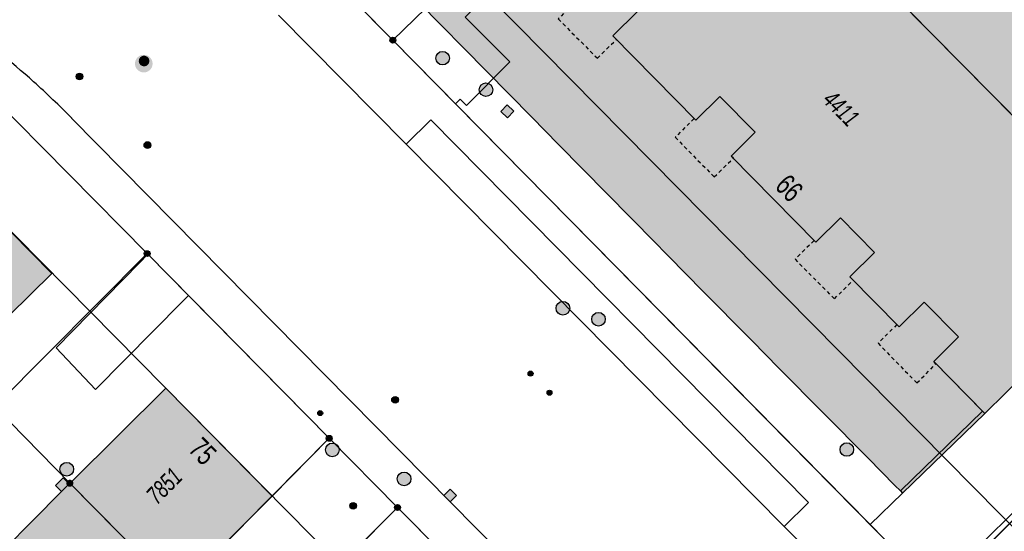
# Model space of a CAD drawing. Header units: metres. Extents: x 2695751 to 2696029, y 1260877 to 1261206.
# Tile 56 of 69: x 2695860 to 2695915, y 1261090 to 1261119. Entities that reach past the tile are written whole.
import ezdxf

# ---------------------------------------------------------------- set-up
doc = ezdxf.new("R2010")
doc.units = ezdxf.units.M
doc.linetypes.add('AUSGEZOGEN', pattern=[0])
doc.linetypes.add('VERDECKT2_S2', pattern=[0.36, 0.2, -0.16])
for name, color, linetype in [('AV_Flächen (EO)', 7, 'AUSGEZOGEN'), ('AV_Gebäudeflächen (BB)', 7, 'AUSGEZOGEN'), ('AV_Gebäudeflächen (EO)', 7, 'AUSGEZOGEN'), ('AV_Gebäudeflächen ut.', 7, 'AUSGEZOGEN'), ('AV_Haus-Nr.', 7, 'AUSGEZOGEN'), ('AV_Linien (BB)', 7, 'AUSGEZOGEN'), ('AV_Linien (EO)', 7, 'AUSGEZOGEN'), ('AV_Versicherung-Nr.', 7, 'AUSGEZOGEN'), ('Liegenschaftsgrenzen', 7, 'AUSGEZOGEN'), ('PFAV', 255, 'AUSGEZOGEN'), ('PFAW', 255, 'AUSGEZOGEN'), ('PFEW', 255, 'AUSGEZOGEN'), ('PFGA', 255, 'AUSGEZOGEN'), ('PFWA', 255, 'AUSGEZOGEN'), ('RAEW', 8, 'AUSGEZOGEN'), ('RP_Abstandslinie', 7, 'AUSGEZOGEN')]:
    doc.layers.add(name, color=color, linetype=linetype)
doc.styles.add('ARIAL', font='arial.ttf')

msp = doc.modelspace()

# ---------------------------------------------------------------- hatches: boundary and pattern name
at = {"layer": 'AV_Gebäudeflächen (BB)', "true_color": 0xd2d2d2, "transparency": 33554687}
for points in [[(2695913.563, 1261096.968), (2695920.674, 1261104.012), (2695922.576, 1261105.896), (2695900.923, 1261127.81), (2695895.994, 1261132.798), (2695886.981, 1261123.902), (2695888.374, 1261122.492), (2695891.061, 1261119.783), (2695892.427, 1261121.132), (2695894.3, 1261119.235), (2695892.934, 1261117.886), (2695897.531, 1261113.21), (2695898.854, 1261114.522), (2695900.822, 1261112.538), (2695899.499, 1261111.226), (2695904.181, 1261106.454), (2695905.562, 1261107.808), (2695907.444, 1261105.891), (2695906.07, 1261104.543), (2695908.815, 1261101.757), (2695910.196, 1261103.128), (2695912.103, 1261101.208), (2695910.722, 1261099.837)], [(2695847.738, 1261105.059), (2695849.515, 1261106.769), (2695850.98, 1261106.696), (2695855.118, 1261102.484), (2695852.522, 1261099.922), (2695854.703, 1261097.741), (2695861.818, 1261104.711), (2695852.711, 1261113.939), (2695848.314, 1261118.394), (2695843.551, 1261113.826), (2695843.45, 1261113.931), (2695841.236, 1261111.804)], [(2695862.815, 1261093.1), (2695868.765, 1261087.09), (2695874.031, 1261092.395), (2695868.143, 1261098.365), (2695862.907, 1261093.181)], [(2695847.25, 1261085.85), (2695852.519, 1261080.544), (2695856.626, 1261084.679), (2695858.416, 1261082.902), (2695860.444, 1261084.944), (2695863.516, 1261081.836), (2695868.765, 1261087.09), (2695862.815, 1261093.1), (2695862.781, 1261093.065), (2695862.438, 1261093.401), (2695862.018, 1261092.973), (2695862.36, 1261092.636), (2695857.582, 1261087.838), (2695855.742, 1261085.89), (2695851.505, 1261090.093)]]:
    msp.add_hatch(color=254, dxfattribs=at).paths.add_polyline_path(points)
at = {"layer": 'AV_Gebäudeflächen (EO)', "true_color": 0xebebeb, "transparency": 33554687}
for points in [[(2695890.968, 1261119.877), (2695889.901, 1261118.818), (2695892.069, 1261116.641), (2695893.131, 1261117.685), (2695892.934, 1261117.886), (2695894.3, 1261119.235), (2695892.427, 1261121.132), (2695891.061, 1261119.783)], [(2695897.441, 1261113.302), (2695896.384, 1261112.263), (2695898.555, 1261110.068), (2695899.615, 1261111.108), (2695899.499, 1261111.226), (2695900.822, 1261112.538), (2695898.854, 1261114.522), (2695897.531, 1261113.21)], [(2695904.091, 1261106.545), (2695903.032, 1261105.506), (2695905.215, 1261103.318), (2695906.261, 1261104.349), (2695906.07, 1261104.543), (2695907.444, 1261105.891), (2695905.562, 1261107.808), (2695904.181, 1261106.454)], [(2695908.683, 1261101.891), (2695907.635, 1261100.858), (2695909.788, 1261098.66), (2695910.85, 1261099.708), (2695910.722, 1261099.837), (2695912.103, 1261101.208), (2695910.196, 1261103.128), (2695908.815, 1261101.757)]]:
    msp.add_hatch(color=7, dxfattribs=at).paths.add_polyline_path(points)
at = {"layer": 'AV_Gebäudeflächen ut.', "true_color": 0xf5f5f5, "transparency": 33554687}
msp.add_hatch(color=7, dxfattribs=at).paths.add_polyline_path([(2695920.674, 1261104.012), (2695921.253, 1261103.412), (2695923.977, 1261100.589), (2695924.363, 1261100.189), (2695928.364, 1261104.157), (2695928.401, 1261110.115), (2695910.863, 1261127.899), (2695906.013, 1261132.83), (2695902.491, 1261136.388), (2695901.163, 1261137.738), (2695900.023, 1261138.852), (2695896.884, 1261135.658), (2695890.427, 1261129.48), (2695884.785, 1261124.026), (2695882.281, 1261126.648), (2695878.715, 1261123.242), (2695879.128, 1261122.823), (2695879.651, 1261122.293), (2695888.429, 1261113.373), (2695889.912, 1261111.872), (2695895.271, 1261106.429), (2695895.888, 1261105.802), (2695897.102, 1261104.565), (2695897.815, 1261103.843), (2695900.651, 1261100.989), (2695902.133, 1261099.484), (2695907.093, 1261094.494), (2695908.572, 1261092.969), (2695908.875, 1261092.681), (2695909, 1261092.552), (2695913.563, 1261096.968), (2695913.438, 1261097.097), (2695910.722, 1261099.837), (2695912.103, 1261101.208), (2695910.196, 1261103.128), (2695908.815, 1261101.757), (2695906.07, 1261104.543), (2695907.444, 1261105.891), (2695905.562, 1261107.808), (2695904.181, 1261106.454), (2695899.499, 1261111.226), (2695900.822, 1261112.538), (2695898.854, 1261114.522), (2695897.531, 1261113.21), (2695892.934, 1261117.886), (2695894.3, 1261119.235), (2695892.427, 1261121.132), (2695891.061, 1261119.783), (2695886.981, 1261123.902), (2695895.994, 1261132.798), (2695922.576, 1261105.896)])
at = {"layer": 'PFAV', "transparency": 33554687}
for points in [[(2695880.892, 1261117.64), (2695880.889, 1261117.673), (2695880.879, 1261117.704), (2695880.863, 1261117.733), (2695880.842, 1261117.758), (2695880.816, 1261117.778), (2695880.786, 1261117.792), (2695880.755, 1261117.801), (2695880.722, 1261117.802), (2695880.689, 1261117.797), (2695880.658, 1261117.786), (2695880.631, 1261117.769), (2695880.607, 1261117.746), (2695880.588, 1261117.719), (2695880.575, 1261117.689), (2695880.568, 1261117.656), (2695880.568, 1261117.624), (2695880.575, 1261117.591), (2695880.588, 1261117.561), (2695880.607, 1261117.534), (2695880.631, 1261117.511), (2695880.658, 1261117.494), (2695880.689, 1261117.483), (2695880.722, 1261117.478), (2695880.755, 1261117.479), (2695880.786, 1261117.488), (2695880.816, 1261117.502), (2695880.842, 1261117.522), (2695880.863, 1261117.547), (2695880.879, 1261117.576), (2695880.889, 1261117.607)], [(2695867.262, 1261105.82), (2695867.259, 1261105.853), (2695867.249, 1261105.884), (2695867.233, 1261105.913), (2695867.212, 1261105.938), (2695867.186, 1261105.958), (2695867.156, 1261105.972), (2695867.125, 1261105.981), (2695867.092, 1261105.982), (2695867.059, 1261105.977), (2695867.028, 1261105.966), (2695867.001, 1261105.949), (2695866.977, 1261105.926), (2695866.958, 1261105.899), (2695866.945, 1261105.869), (2695866.938, 1261105.836), (2695866.938, 1261105.804), (2695866.945, 1261105.771), (2695866.958, 1261105.741), (2695866.977, 1261105.714), (2695867.001, 1261105.691), (2695867.028, 1261105.674), (2695867.059, 1261105.663), (2695867.092, 1261105.658), (2695867.125, 1261105.659), (2695867.156, 1261105.668), (2695867.186, 1261105.682), (2695867.212, 1261105.702), (2695867.233, 1261105.727), (2695867.249, 1261105.756), (2695867.259, 1261105.787)], [(2695877.362, 1261095.59), (2695877.359, 1261095.623), (2695877.349, 1261095.654), (2695877.333, 1261095.683), (2695877.312, 1261095.708), (2695877.286, 1261095.728), (2695877.256, 1261095.742), (2695877.225, 1261095.751), (2695877.192, 1261095.752), (2695877.159, 1261095.747), (2695877.128, 1261095.736), (2695877.101, 1261095.719), (2695877.077, 1261095.696), (2695877.058, 1261095.669), (2695877.045, 1261095.639), (2695877.038, 1261095.606), (2695877.038, 1261095.574), (2695877.045, 1261095.541), (2695877.058, 1261095.511), (2695877.077, 1261095.484), (2695877.101, 1261095.461), (2695877.128, 1261095.444), (2695877.159, 1261095.433), (2695877.192, 1261095.428), (2695877.225, 1261095.429), (2695877.256, 1261095.438), (2695877.286, 1261095.452), (2695877.312, 1261095.472), (2695877.333, 1261095.497), (2695877.349, 1261095.526), (2695877.359, 1261095.557)], [(2695863.01, 1261093.1), (2695863.006, 1261093.139), (2695862.994, 1261093.177), (2695862.975, 1261093.211), (2695862.949, 1261093.241), (2695862.918, 1261093.265), (2695862.883, 1261093.283), (2695862.845, 1261093.293), (2695862.805, 1261093.295), (2695862.766, 1261093.289), (2695862.729, 1261093.275), (2695862.696, 1261093.254), (2695862.667, 1261093.227), (2695862.645, 1261093.195), (2695862.629, 1261093.158), (2695862.621, 1261093.12), (2695862.621, 1261093.08), (2695862.629, 1261093.042), (2695862.645, 1261093.005), (2695862.667, 1261092.973), (2695862.696, 1261092.946), (2695862.729, 1261092.925), (2695862.766, 1261092.911), (2695862.805, 1261092.905), (2695862.845, 1261092.907), (2695862.883, 1261092.917), (2695862.918, 1261092.935), (2695862.949, 1261092.959), (2695862.975, 1261092.989), (2695862.994, 1261093.023), (2695863.006, 1261093.061)], [(2695881.152, 1261091.76), (2695881.149, 1261091.793), (2695881.139, 1261091.824), (2695881.123, 1261091.853), (2695881.102, 1261091.878), (2695881.076, 1261091.898), (2695881.046, 1261091.912), (2695881.015, 1261091.921), (2695880.982, 1261091.922), (2695880.949, 1261091.917), (2695880.918, 1261091.906), (2695880.891, 1261091.889), (2695880.867, 1261091.866), (2695880.848, 1261091.839), (2695880.835, 1261091.809), (2695880.828, 1261091.776), (2695880.828, 1261091.744), (2695880.835, 1261091.711), (2695880.848, 1261091.681), (2695880.867, 1261091.654), (2695880.891, 1261091.631), (2695880.918, 1261091.614), (2695880.949, 1261091.603), (2695880.982, 1261091.598), (2695881.015, 1261091.599), (2695881.046, 1261091.608), (2695881.076, 1261091.622), (2695881.102, 1261091.642), (2695881.123, 1261091.667), (2695881.139, 1261091.696), (2695881.149, 1261091.727)]]:
    msp.add_hatch(color=7, dxfattribs=at).paths.add_polyline_path(points)
at = {"layer": 'PFAW', "transparency": 33554687}
h = msp.add_hatch(color=7, dxfattribs=at)
h.paths.add_polyline_path([(2695867.399, 1261116.283), (2695867.402, 1261116.333), (2695867.401, 1261116.382), (2695867.394, 1261116.431), (2695867.383, 1261116.479), (2695867.367, 1261116.526), (2695867.346, 1261116.57), (2695867.321, 1261116.613), (2695867.291, 1261116.652), (2695867.258, 1261116.689), (2695867.221, 1261116.722), (2695867.181, 1261116.751), (2695867.139, 1261116.776), (2695867.094, 1261116.796), (2695867.047, 1261116.812), (2695866.999, 1261116.823), (2695866.95, 1261116.829), (2695866.9, 1261116.83), (2695866.851, 1261116.826), (2695866.803, 1261116.817), (2695866.755, 1261116.803), (2695866.709, 1261116.785), (2695866.666, 1261116.762), (2695866.625, 1261116.734), (2695866.586, 1261116.703), (2695866.552, 1261116.668), (2695866.521, 1261116.629), (2695866.494, 1261116.588), (2695866.471, 1261116.544), (2695866.453, 1261116.498), (2695866.44, 1261116.451), (2695866.431, 1261116.402), (2695866.428, 1261116.353), (2695866.429, 1261116.303), (2695866.435, 1261116.255), (2695866.447, 1261116.206), (2695866.463, 1261116.16), (2695866.484, 1261116.115), (2695866.509, 1261116.073), (2695866.539, 1261116.033), (2695866.572, 1261115.996), (2695866.609, 1261115.964), (2695866.649, 1261115.934), (2695866.691, 1261115.91), (2695866.736, 1261115.889), (2695866.783, 1261115.873), (2695866.831, 1261115.863), (2695866.88, 1261115.856), (2695866.929, 1261115.855), (2695866.979, 1261115.859), (2695867.027, 1261115.868), (2695867.075, 1261115.882), (2695867.12, 1261115.901), (2695867.164, 1261115.924), (2695867.205, 1261115.951), (2695867.243, 1261115.982), (2695867.278, 1261116.018), (2695867.309, 1261116.056), (2695867.336, 1261116.097), (2695867.359, 1261116.141), (2695867.377, 1261116.187), (2695867.39, 1261116.235)])
h.paths.add_polyline_path([(2695866.64, 1261116.494), (2695866.642, 1261116.524), (2695866.647, 1261116.553), (2695866.655, 1261116.581), (2695866.666, 1261116.609), (2695866.679, 1261116.635), (2695866.695, 1261116.66), (2695866.714, 1261116.683), (2695866.735, 1261116.704), (2695866.758, 1261116.723), (2695866.782, 1261116.739), (2695866.809, 1261116.753), (2695866.836, 1261116.764), (2695866.865, 1261116.773), (2695866.894, 1261116.778), (2695866.923, 1261116.78), (2695866.953, 1261116.78), (2695866.982, 1261116.776), (2695867.011, 1261116.77), (2695867.039, 1261116.76), (2695867.066, 1261116.748), (2695867.092, 1261116.733), (2695867.116, 1261116.716), (2695867.138, 1261116.696), (2695867.158, 1261116.674), (2695867.175, 1261116.65), (2695867.191, 1261116.625), (2695867.203, 1261116.598), (2695867.213, 1261116.57), (2695867.22, 1261116.541), (2695867.224, 1261116.512), (2695867.224, 1261116.482), (2695867.222, 1261116.452), (2695867.217, 1261116.423), (2695867.209, 1261116.395), (2695867.198, 1261116.367), (2695867.185, 1261116.341), (2695867.169, 1261116.316), (2695867.15, 1261116.293), (2695867.129, 1261116.272), (2695867.106, 1261116.253), (2695867.082, 1261116.237), (2695867.055, 1261116.223), (2695867.028, 1261116.212), (2695866.999, 1261116.203), (2695866.97, 1261116.198), (2695866.941, 1261116.196), (2695866.911, 1261116.196), (2695866.882, 1261116.2), (2695866.853, 1261116.206), (2695866.825, 1261116.216), (2695866.798, 1261116.228), (2695866.772, 1261116.243), (2695866.748, 1261116.26), (2695866.726, 1261116.28), (2695866.706, 1261116.302), (2695866.689, 1261116.326), (2695866.673, 1261116.351), (2695866.661, 1261116.378), (2695866.651, 1261116.406), (2695866.644, 1261116.435), (2695866.64, 1261116.464)], flags=16)
for color, points in [(7, [(2695867.222, 1261116.452), (2695867.224, 1261116.482), (2695867.224, 1261116.512), (2695867.22, 1261116.541), (2695867.213, 1261116.57), (2695867.203, 1261116.598), (2695867.191, 1261116.625), (2695867.175, 1261116.65), (2695867.158, 1261116.674), (2695867.138, 1261116.696), (2695867.116, 1261116.716), (2695867.092, 1261116.733), (2695867.066, 1261116.748), (2695867.039, 1261116.76), (2695867.011, 1261116.77), (2695866.982, 1261116.776), (2695866.953, 1261116.78), (2695866.923, 1261116.78), (2695866.894, 1261116.778), (2695866.865, 1261116.773), (2695866.836, 1261116.764), (2695866.809, 1261116.753), (2695866.782, 1261116.739), (2695866.758, 1261116.723), (2695866.735, 1261116.704), (2695866.714, 1261116.683), (2695866.695, 1261116.66), (2695866.679, 1261116.635), (2695866.666, 1261116.609), (2695866.655, 1261116.581), (2695866.647, 1261116.553), (2695866.642, 1261116.524), (2695866.64, 1261116.494), (2695866.64, 1261116.464), (2695866.644, 1261116.435), (2695866.651, 1261116.406), (2695866.661, 1261116.378), (2695866.673, 1261116.351), (2695866.689, 1261116.326), (2695866.706, 1261116.302), (2695866.726, 1261116.28), (2695866.748, 1261116.26), (2695866.772, 1261116.243), (2695866.798, 1261116.228), (2695866.825, 1261116.216), (2695866.853, 1261116.206), (2695866.882, 1261116.2), (2695866.911, 1261116.196), (2695866.941, 1261116.196), (2695866.97, 1261116.198), (2695866.999, 1261116.203), (2695867.028, 1261116.212), (2695867.055, 1261116.223), (2695867.082, 1261116.237), (2695867.106, 1261116.253), (2695867.129, 1261116.272), (2695867.15, 1261116.293), (2695867.169, 1261116.316), (2695867.185, 1261116.341), (2695867.198, 1261116.367), (2695867.209, 1261116.395), (2695867.217, 1261116.423)]), (7, [(2695883.863, 1261116.645), (2695883.855, 1261116.72), (2695883.833, 1261116.793), (2695883.796, 1261116.859), (2695883.746, 1261116.916), (2695883.686, 1261116.963), (2695883.618, 1261116.996), (2695883.545, 1261117.015), (2695883.469, 1261117.019), (2695883.394, 1261117.008), (2695883.323, 1261116.981), (2695883.258, 1261116.941), (2695883.203, 1261116.889), (2695883.16, 1261116.827), (2695883.13, 1261116.757), (2695883.115, 1261116.683), (2695883.115, 1261116.607), (2695883.13, 1261116.532), (2695883.16, 1261116.463), (2695883.203, 1261116.4), (2695883.258, 1261116.348), (2695883.323, 1261116.308), (2695883.394, 1261116.282), (2695883.469, 1261116.27), (2695883.545, 1261116.274), (2695883.618, 1261116.293), (2695883.686, 1261116.326), (2695883.746, 1261116.373), (2695883.796, 1261116.43), (2695883.833, 1261116.497), (2695883.855, 1261116.569)]), (7, [(2695886.269, 1261114.899), (2695886.261, 1261114.974), (2695886.239, 1261115.047), (2695886.202, 1261115.113), (2695886.152, 1261115.17), (2695886.092, 1261115.217), (2695886.024, 1261115.25), (2695885.951, 1261115.269), (2695885.875, 1261115.273), (2695885.8, 1261115.262), (2695885.729, 1261115.235), (2695885.664, 1261115.195), (2695885.609, 1261115.143), (2695885.566, 1261115.081), (2695885.536, 1261115.011), (2695885.521, 1261114.937), (2695885.521, 1261114.861), (2695885.536, 1261114.786), (2695885.566, 1261114.717), (2695885.609, 1261114.654), (2695885.664, 1261114.602), (2695885.729, 1261114.562), (2695885.8, 1261114.536), (2695885.875, 1261114.524), (2695885.951, 1261114.528), (2695886.024, 1261114.547), (2695886.092, 1261114.58), (2695886.152, 1261114.627), (2695886.202, 1261114.684), (2695886.239, 1261114.751), (2695886.261, 1261114.823)]), (7, [(2695887.074, 1261114.054), (2695886.725, 1261113.695), (2695887.084, 1261113.346), (2695887.433, 1261113.705)]), (253, [(2695890.421, 1261102.521), (2695890.471, 1261102.58), (2695890.508, 1261102.647), (2695890.53, 1261102.72), (2695890.537, 1261102.797), (2695890.529, 1261102.873), (2695890.506, 1261102.946), (2695890.468, 1261103.013), (2695890.418, 1261103.071), (2695890.357, 1261103.117), (2695890.288, 1261103.15), (2695890.214, 1261103.169), (2695890.137, 1261103.173), (2695890.061, 1261103.161), (2695889.99, 1261103.133), (2695889.925, 1261103.093), (2695889.869, 1261103.039), (2695889.826, 1261102.976), (2695889.796, 1261102.906), (2695889.781, 1261102.83), (2695889.782, 1261102.754), (2695889.798, 1261102.679), (2695889.828, 1261102.608), (2695889.873, 1261102.546), (2695889.928, 1261102.493), (2695889.994, 1261102.453), (2695890.066, 1261102.427), (2695890.142, 1261102.416), (2695890.218, 1261102.42), (2695890.292, 1261102.44), (2695890.361, 1261102.474)]), (253, [(2695877.633, 1261094.677), (2695877.683, 1261094.736), (2695877.719, 1261094.803), (2695877.741, 1261094.877), (2695877.748, 1261094.953), (2695877.74, 1261095.029), (2695877.716, 1261095.102), (2695877.678, 1261095.169), (2695877.628, 1261095.227), (2695877.567, 1261095.273), (2695877.497, 1261095.306), (2695877.423, 1261095.324), (2695877.346, 1261095.328), (2695877.271, 1261095.315), (2695877.199, 1261095.288), (2695877.135, 1261095.247), (2695877.08, 1261095.193), (2695877.036, 1261095.13), (2695877.007, 1261095.059), (2695876.992, 1261094.984), (2695876.993, 1261094.907), (2695877.009, 1261094.832), (2695877.04, 1261094.762), (2695877.085, 1261094.7), (2695877.141, 1261094.647), (2695877.206, 1261094.607), (2695877.278, 1261094.582), (2695877.354, 1261094.571), (2695877.431, 1261094.575), (2695877.505, 1261094.595), (2695877.573, 1261094.63)]), (7, [(2695906.283, 1261094.968), (2695906.275, 1261095.043), (2695906.253, 1261095.116), (2695906.216, 1261095.182), (2695906.166, 1261095.239), (2695906.106, 1261095.286), (2695906.038, 1261095.319), (2695905.965, 1261095.338), (2695905.889, 1261095.342), (2695905.814, 1261095.331), (2695905.743, 1261095.304), (2695905.678, 1261095.264), (2695905.623, 1261095.212), (2695905.58, 1261095.15), (2695905.55, 1261095.08), (2695905.535, 1261095.006), (2695905.535, 1261094.93), (2695905.55, 1261094.855), (2695905.58, 1261094.786), (2695905.623, 1261094.723), (2695905.678, 1261094.671), (2695905.743, 1261094.631), (2695905.814, 1261094.605), (2695905.889, 1261094.593), (2695905.965, 1261094.597), (2695906.038, 1261094.616), (2695906.106, 1261094.649), (2695906.166, 1261094.696), (2695906.216, 1261094.753), (2695906.253, 1261094.82), (2695906.275, 1261094.892)]), (253, [(2695863.026, 1261093.88), (2695863.018, 1261093.956), (2695862.995, 1261094.029), (2695862.958, 1261094.096), (2695862.908, 1261094.155), (2695862.847, 1261094.202), (2695862.778, 1261094.235), (2695862.704, 1261094.255), (2695862.628, 1261094.258), (2695862.552, 1261094.247), (2695862.48, 1261094.22), (2695862.415, 1261094.18), (2695862.359, 1261094.127), (2695862.316, 1261094.064), (2695862.285, 1261093.993), (2695862.27, 1261093.918), (2695862.27, 1261093.842), (2695862.285, 1261093.767), (2695862.316, 1261093.696), (2695862.359, 1261093.633), (2695862.415, 1261093.58), (2695862.48, 1261093.54), (2695862.552, 1261093.513), (2695862.628, 1261093.502), (2695862.704, 1261093.505), (2695862.778, 1261093.525), (2695862.847, 1261093.558), (2695862.908, 1261093.605), (2695862.958, 1261093.664), (2695862.995, 1261093.731), (2695863.018, 1261093.804)]), (253, [(2695881.734, 1261093.342), (2695881.726, 1261093.418), (2695881.703, 1261093.491), (2695881.666, 1261093.558), (2695881.616, 1261093.617), (2695881.555, 1261093.664), (2695881.486, 1261093.697), (2695881.412, 1261093.717), (2695881.336, 1261093.72), (2695881.26, 1261093.709), (2695881.188, 1261093.682), (2695881.123, 1261093.642), (2695881.067, 1261093.589), (2695881.024, 1261093.526), (2695880.993, 1261093.455), (2695880.978, 1261093.38), (2695880.978, 1261093.304), (2695880.993, 1261093.229), (2695881.024, 1261093.158), (2695881.067, 1261093.095), (2695881.123, 1261093.042), (2695881.188, 1261093.002), (2695881.26, 1261092.975), (2695881.336, 1261092.964), (2695881.412, 1261092.967), (2695881.486, 1261092.987), (2695881.555, 1261093.02), (2695881.616, 1261093.067), (2695881.666, 1261093.126), (2695881.703, 1261093.193), (2695881.726, 1261093.266)]), (7, [(2695883.907, 1261092.78), (2695883.553, 1261092.426), (2695883.907, 1261092.072), (2695884.261, 1261092.426)])]:
    msp.add_hatch(color=color, dxfattribs=at).paths.add_polyline_path(points)
at = {"layer": 'PFEW', "transparency": 33554687}
msp.add_hatch(color=7, dxfattribs=at).paths.add_polyline_path([(2695892.506, 1261102.186), (2695892.498, 1261102.261), (2695892.476, 1261102.334), (2695892.439, 1261102.4), (2695892.389, 1261102.458), (2695892.329, 1261102.504), (2695892.261, 1261102.538), (2695892.188, 1261102.557), (2695892.112, 1261102.561), (2695892.037, 1261102.549), (2695891.966, 1261102.523), (2695891.901, 1261102.483), (2695891.846, 1261102.43), (2695891.803, 1261102.368), (2695891.773, 1261102.298), (2695891.758, 1261102.224), (2695891.758, 1261102.148), (2695891.773, 1261102.074), (2695891.803, 1261102.004), (2695891.846, 1261101.942), (2695891.901, 1261101.889), (2695891.966, 1261101.849), (2695892.037, 1261101.823), (2695892.112, 1261101.811), (2695892.188, 1261101.815), (2695892.261, 1261101.834), (2695892.329, 1261101.868), (2695892.389, 1261101.914), (2695892.439, 1261101.972), (2695892.476, 1261102.038), (2695892.498, 1261102.111)])
at = {"layer": 'PFGA', "transparency": 33554687}
for points in [[(2695866.984, 1261111.696), (2695867.014, 1261111.673), (2695867.048, 1261111.656), (2695867.085, 1261111.646), (2695867.122, 1261111.644), (2695867.16, 1261111.649), (2695867.196, 1261111.662), (2695867.228, 1261111.682), (2695867.256, 1261111.707), (2695867.278, 1261111.738), (2695867.293, 1261111.773), (2695867.301, 1261111.81), (2695867.302, 1261111.848), (2695867.294, 1261111.885), (2695867.28, 1261111.92), (2695867.259, 1261111.952), (2695867.231, 1261111.978), (2695867.199, 1261111.998), (2695867.164, 1261112.012), (2695867.126, 1261112.018), (2695867.089, 1261112.017), (2695867.052, 1261112.008), (2695867.018, 1261111.991), (2695866.987, 1261111.968), (2695866.962, 1261111.94), (2695866.943, 1261111.907), (2695866.932, 1261111.871), (2695866.928, 1261111.833), (2695866.931, 1261111.795), (2695866.942, 1261111.759), (2695866.96, 1261111.726)], [(2695878.39, 1261091.723), (2695878.419, 1261091.699), (2695878.452, 1261091.68), (2695878.488, 1261091.669), (2695878.526, 1261091.665), (2695878.564, 1261091.668), (2695878.6, 1261091.679), (2695878.633, 1261091.698), (2695878.662, 1261091.722), (2695878.686, 1261091.752), (2695878.703, 1261091.786), (2695878.712, 1261091.823), (2695878.714, 1261091.861), (2695878.709, 1261091.898), (2695878.696, 1261091.934), (2695878.676, 1261091.966), (2695878.65, 1261091.994), (2695878.619, 1261092.015), (2695878.584, 1261092.031), (2695878.547, 1261092.038), (2695878.509, 1261092.039), (2695878.472, 1261092.031), (2695878.437, 1261092.016), (2695878.406, 1261091.995), (2695878.379, 1261091.968), (2695878.359, 1261091.935), (2695878.346, 1261091.9), (2695878.34, 1261091.862), (2695878.342, 1261091.825), (2695878.351, 1261091.788), (2695878.367, 1261091.754)]]:
    msp.add_hatch(color=7, dxfattribs=at).paths.add_polyline_path(points)
at = {"layer": 'PFWA', "transparency": 33554687}
for points in [[(2695863.214, 1261115.499), (2695863.243, 1261115.475), (2695863.277, 1261115.457), (2695863.314, 1261115.447), (2695863.351, 1261115.444), (2695863.389, 1261115.448), (2695863.425, 1261115.46), (2695863.458, 1261115.48), (2695863.486, 1261115.505), (2695863.508, 1261115.536), (2695863.524, 1261115.57), (2695863.533, 1261115.607), (2695863.534, 1261115.645), (2695863.527, 1261115.682), (2695863.513, 1261115.717), (2695863.493, 1261115.749), (2695863.466, 1261115.776), (2695863.434, 1261115.797), (2695863.399, 1261115.811), (2695863.362, 1261115.818), (2695863.324, 1261115.817), (2695863.287, 1261115.809), (2695863.252, 1261115.793), (2695863.222, 1261115.77), (2695863.196, 1261115.742), (2695863.177, 1261115.71), (2695863.164, 1261115.674), (2695863.16, 1261115.636), (2695863.162, 1261115.598), (2695863.173, 1261115.562), (2695863.19, 1261115.528)], [(2695880.726, 1261097.584), (2695880.757, 1261097.561), (2695880.792, 1261097.545), (2695880.829, 1261097.537), (2695880.866, 1261097.536), (2695880.904, 1261097.543), (2695880.939, 1261097.557), (2695880.971, 1261097.578), (2695880.997, 1261097.605), (2695881.018, 1261097.636), (2695881.032, 1261097.672), (2695881.039, 1261097.709), (2695881.038, 1261097.747), (2695881.029, 1261097.784), (2695881.013, 1261097.818), (2695880.991, 1261097.849), (2695880.963, 1261097.874), (2695880.93, 1261097.893), (2695880.894, 1261097.906), (2695880.857, 1261097.91), (2695880.819, 1261097.908), (2695880.782, 1261097.897), (2695880.749, 1261097.879), (2695880.719, 1261097.855), (2695880.695, 1261097.826), (2695880.678, 1261097.792), (2695880.667, 1261097.756), (2695880.665, 1261097.718), (2695880.669, 1261097.68), (2695880.682, 1261097.644), (2695880.701, 1261097.612)]]:
    msp.add_hatch(color=7, dxfattribs=at).paths.add_polyline_path(points)
at = {"layer": 'RAEW', "transparency": 33554687}
for points in [[(2695888.229, 1261099.175), (2695888.229, 1261099.161), (2695888.231, 1261099.147), (2695888.235, 1261099.134), (2695888.24, 1261099.121), (2695888.246, 1261099.108), (2695888.253, 1261099.096), (2695888.262, 1261099.085), (2695888.271, 1261099.075), (2695888.282, 1261099.066), (2695888.293, 1261099.058), (2695888.305, 1261099.052), (2695888.318, 1261099.046), (2695888.332, 1261099.042), (2695888.345, 1261099.039), (2695888.359, 1261099.038), (2695888.373, 1261099.038), (2695888.387, 1261099.039), (2695888.4, 1261099.042), (2695888.414, 1261099.046), (2695888.427, 1261099.052), (2695888.439, 1261099.058), (2695888.45, 1261099.066), (2695888.461, 1261099.075), (2695888.47, 1261099.085), (2695888.479, 1261099.096), (2695888.486, 1261099.108), (2695888.492, 1261099.121), (2695888.497, 1261099.134), (2695888.501, 1261099.147), (2695888.503, 1261099.161), (2695888.503, 1261099.175), (2695888.503, 1261099.189), (2695888.501, 1261099.203), (2695888.497, 1261099.216), (2695888.492, 1261099.229), (2695888.486, 1261099.242), (2695888.479, 1261099.254), (2695888.47, 1261099.265), (2695888.461, 1261099.275), (2695888.45, 1261099.284), (2695888.439, 1261099.292), (2695888.427, 1261099.298), (2695888.414, 1261099.304), (2695888.4, 1261099.308), (2695888.387, 1261099.311), (2695888.373, 1261099.312), (2695888.359, 1261099.312), (2695888.345, 1261099.311), (2695888.332, 1261099.308), (2695888.318, 1261099.304), (2695888.305, 1261099.298), (2695888.293, 1261099.292), (2695888.282, 1261099.284), (2695888.271, 1261099.275), (2695888.262, 1261099.265), (2695888.253, 1261099.254), (2695888.246, 1261099.242), (2695888.24, 1261099.229), (2695888.235, 1261099.216), (2695888.231, 1261099.203), (2695888.229, 1261099.189)], [(2695889.278, 1261098.114), (2695889.278, 1261098.1), (2695889.28, 1261098.086), (2695889.284, 1261098.073), (2695889.289, 1261098.06), (2695889.295, 1261098.047), (2695889.302, 1261098.035), (2695889.311, 1261098.024), (2695889.32, 1261098.014), (2695889.331, 1261098.005), (2695889.342, 1261097.997), (2695889.354, 1261097.991), (2695889.367, 1261097.985), (2695889.381, 1261097.981), (2695889.394, 1261097.978), (2695889.408, 1261097.977), (2695889.422, 1261097.977), (2695889.436, 1261097.978), (2695889.449, 1261097.981), (2695889.463, 1261097.985), (2695889.476, 1261097.991), (2695889.488, 1261097.997), (2695889.499, 1261098.005), (2695889.51, 1261098.014), (2695889.519, 1261098.024), (2695889.528, 1261098.035), (2695889.535, 1261098.047), (2695889.541, 1261098.06), (2695889.546, 1261098.073), (2695889.55, 1261098.086), (2695889.552, 1261098.1), (2695889.552, 1261098.114), (2695889.552, 1261098.128), (2695889.55, 1261098.142), (2695889.546, 1261098.155), (2695889.541, 1261098.168), (2695889.535, 1261098.181), (2695889.528, 1261098.193), (2695889.519, 1261098.204), (2695889.51, 1261098.214), (2695889.499, 1261098.223), (2695889.488, 1261098.231), (2695889.476, 1261098.237), (2695889.463, 1261098.243), (2695889.449, 1261098.247), (2695889.436, 1261098.25), (2695889.422, 1261098.251), (2695889.408, 1261098.251), (2695889.394, 1261098.25), (2695889.381, 1261098.247), (2695889.367, 1261098.243), (2695889.354, 1261098.237), (2695889.342, 1261098.231), (2695889.331, 1261098.223), (2695889.32, 1261098.214), (2695889.311, 1261098.204), (2695889.302, 1261098.193), (2695889.295, 1261098.181), (2695889.289, 1261098.168), (2695889.284, 1261098.155), (2695889.28, 1261098.142), (2695889.278, 1261098.128)], [(2695876.564, 1261096.985), (2695876.564, 1261096.971), (2695876.566, 1261096.957), (2695876.57, 1261096.944), (2695876.575, 1261096.931), (2695876.581, 1261096.918), (2695876.588, 1261096.906), (2695876.597, 1261096.895), (2695876.606, 1261096.885), (2695876.617, 1261096.876), (2695876.628, 1261096.868), (2695876.64, 1261096.862), (2695876.653, 1261096.856), (2695876.667, 1261096.852), (2695876.68, 1261096.849), (2695876.694, 1261096.848), (2695876.708, 1261096.848), (2695876.722, 1261096.849), (2695876.735, 1261096.852), (2695876.749, 1261096.856), (2695876.762, 1261096.862), (2695876.774, 1261096.868), (2695876.785, 1261096.876), (2695876.796, 1261096.885), (2695876.805, 1261096.895), (2695876.814, 1261096.906), (2695876.821, 1261096.918), (2695876.827, 1261096.931), (2695876.832, 1261096.944), (2695876.836, 1261096.957), (2695876.838, 1261096.971), (2695876.838, 1261096.985), (2695876.838, 1261096.999), (2695876.836, 1261097.013), (2695876.832, 1261097.026), (2695876.827, 1261097.039), (2695876.821, 1261097.052), (2695876.814, 1261097.064), (2695876.805, 1261097.075), (2695876.796, 1261097.085), (2695876.785, 1261097.094), (2695876.774, 1261097.102), (2695876.762, 1261097.108), (2695876.749, 1261097.114), (2695876.735, 1261097.118), (2695876.722, 1261097.121), (2695876.708, 1261097.122), (2695876.694, 1261097.122), (2695876.68, 1261097.121), (2695876.667, 1261097.118), (2695876.653, 1261097.114), (2695876.64, 1261097.108), (2695876.628, 1261097.102), (2695876.617, 1261097.094), (2695876.606, 1261097.085), (2695876.597, 1261097.075), (2695876.588, 1261097.064), (2695876.581, 1261097.052), (2695876.575, 1261097.039), (2695876.57, 1261097.026), (2695876.566, 1261097.013), (2695876.564, 1261096.999)]]:
    msp.add_hatch(color=1, dxfattribs=at).paths.add_polyline_path(points)

# ---------------------------------------------------------------- linework, layer by layer
at = {"layer": 'AV_Flächen (EO)', "color": 7, "linetype": 'AUSGEZOGEN', "transparency": 33554687}
for points in [[(2695908.875, 1261092.681), (2695909, 1261092.552), (2695913.563, 1261096.968), (2695913.438, 1261097.097), (2695910.722, 1261099.837), (2695912.103, 1261101.208), (2695910.196, 1261103.128), (2695908.815, 1261101.757), (2695906.07, 1261104.543), (2695907.444, 1261105.891), (2695905.562, 1261107.808), (2695904.181, 1261106.454), (2695899.499, 1261111.226), (2695900.822, 1261112.538), (2695898.854, 1261114.522), (2695897.531, 1261113.21), (2695892.934, 1261117.886), (2695894.3, 1261119.235), (2695892.427, 1261121.132), (2695891.061, 1261119.783), (2695886.981, 1261123.902), (2695895.994, 1261132.798), (2695922.576, 1261105.896), (2695920.674, 1261104.012)], [(2695878.715, 1261123.242), (2695879.128, 1261122.823), (2695879.651, 1261122.293), (2695888.429, 1261113.373), (2695889.912, 1261111.872), (2695895.271, 1261106.429), (2695895.888, 1261105.802), (2695897.102, 1261104.565), (2695897.815, 1261103.843), (2695900.651, 1261100.989), (2695902.133, 1261099.484), (2695907.093, 1261094.494), (2695908.572, 1261092.969), (2695908.875, 1261092.681)], [(2695893.131, 1261117.685), (2695892.934, 1261117.886), (2695894.3, 1261119.235), (2695892.427, 1261121.132), (2695891.061, 1261119.783), (2695890.968, 1261119.877)], [(2695899.615, 1261111.108), (2695899.499, 1261111.226), (2695900.822, 1261112.538), (2695898.854, 1261114.522), (2695897.531, 1261113.21), (2695897.441, 1261113.302)], [(2695906.261, 1261104.349), (2695906.07, 1261104.543), (2695907.444, 1261105.891), (2695905.562, 1261107.808), (2695904.181, 1261106.454), (2695904.091, 1261106.545)], [(2695910.85, 1261099.708), (2695910.722, 1261099.837), (2695912.103, 1261101.208), (2695910.196, 1261103.128), (2695908.815, 1261101.757), (2695908.683, 1261101.891)]]:
    msp.add_lwpolyline(points, dxfattribs=at)
at = {"layer": 'AV_Flächen (EO)', "color": 7, "linetype": 'VERDECKT2_S2', "transparency": 33554687}
for points in [[(2695890.968, 1261119.877), (2695889.901, 1261118.818), (2695892.069, 1261116.641), (2695893.131, 1261117.685)], [(2695897.441, 1261113.302), (2695896.384, 1261112.263), (2695898.555, 1261110.068), (2695899.615, 1261111.108)], [(2695904.091, 1261106.545), (2695903.032, 1261105.506), (2695905.215, 1261103.318), (2695906.261, 1261104.349)], [(2695908.683, 1261101.891), (2695907.635, 1261100.858), (2695909.788, 1261098.66), (2695910.85, 1261099.708)]]:
    msp.add_lwpolyline(points, dxfattribs=at)
at = {"layer": 'AV_Flächen (EO)', "color": 7, "linetype": 'AUSGEZOGEN', "transparency": 33554687}
for points in [[(2695924.377, 1261100.175), (2695923.977, 1261100.589), (2695915.823, 1261092.55), (2695916.016, 1261092.354), (2695911.511, 1261087.913), (2695911.722, 1261087.699), (2695924.377, 1261100.175)], [(2695913.563, 1261096.968), (2695913.438, 1261097.097), (2695908.875, 1261092.681), (2695909, 1261092.552), (2695913.563, 1261096.968)]]:
    msp.add_lwpolyline(points, close=True, dxfattribs=at)
at = {"layer": 'AV_Linien (BB)', "color": 7, "linetype": 'AUSGEZOGEN', "transparency": 33554687}
for p, q in [((2695922.576, 1261105.896), (2695900.923, 1261127.81)), ((2695874.391, 1261119.03), (2695881.472, 1261111.878)), ((2695892.934, 1261117.886), (2695897.531, 1261113.21)), ((2695884.21, 1261114.114), (2695907.205, 1261090.815)), ((2695862.915, 1261113.318), (2695975.417, 1260999.539)), ((2695881.472, 1261111.878), (2695902.432, 1261090.71)), ((2695867.134, 1261105.785), (2695869.398, 1261103.493)), ((2695906.07, 1261104.543), (2695908.815, 1261101.757)), ((2695913.563, 1261096.968), (2695920.674, 1261104.012)), ((2695869.398, 1261103.493), (2695877.2, 1261095.59)), ((2695910.722, 1261099.837), (2695913.563, 1261096.968)), ((2695910.98, 1261086.99), (2695924.363, 1261100.189)), ((2695874.031, 1261092.395), (2695877.2, 1261095.59)), ((2695877.2, 1261095.59), (2695880.99, 1261091.76)), ((2695862.815, 1261093.1), (2695868.765, 1261087.09)), ((2695874.031, 1261092.395), (2695868.765, 1261087.09)), ((2695877.769, 1261088.568), (2695880.99, 1261091.76)), ((2695902.432, 1261090.71), (2695905.952, 1261087.154)), ((2695907.205, 1261090.815), (2695910.98, 1261086.99))]:
    msp.add_line(p, q, dxfattribs=at)
for points in [[(2695884.21, 1261114.114), (2695884.467, 1261114.368), (2695884.816, 1261114.018), (2695887.218, 1261116.443), (2695884.737, 1261118.922), (2695888.374, 1261122.492)], [(2695876.905, 1261121.514), (2695880.73, 1261117.64), (2695884.21, 1261114.114)], [(2695891.061, 1261119.783), (2695892.427, 1261121.132), (2695894.3, 1261119.235), (2695892.934, 1261117.886)], [(2695855.767, 1261116.961), (2695857.63, 1261115.39), (2695858.4, 1261114.61), (2695867.1, 1261105.82), (2695867.134, 1261105.785)], [(2695897.531, 1261113.21), (2695898.854, 1261114.522), (2695900.822, 1261112.538), (2695899.499, 1261111.226)], [(2695852.711, 1261113.939), (2695861.818, 1261104.711), (2695854.703, 1261097.741), (2695852.522, 1261099.922), (2695855.118, 1261102.484), (2695850.98, 1261106.696), (2695849.515, 1261106.769), (2695847.738, 1261105.059)], [(2695881.472, 1261111.878), (2695882.834, 1261113.228), (2695903.771, 1261092.043), (2695902.432, 1261090.71)], [(2695899.499, 1261111.226), (2695904.181, 1261106.454), (2695905.562, 1261107.808), (2695907.444, 1261105.891), (2695906.07, 1261104.543)], [(2695869.398, 1261103.493), (2695869.051, 1261103.144), (2695864.238, 1261098.302), (2695862.055, 1261100.599), (2695866.673, 1261105.315), (2695867.134, 1261105.785)], [(2695908.815, 1261101.757), (2695910.196, 1261103.128), (2695912.103, 1261101.208), (2695910.722, 1261099.837)], [(2695862.815, 1261093.1), (2695862.907, 1261093.181), (2695868.143, 1261098.365), (2695874.031, 1261092.395)], [(2695907.205, 1261090.815), (2695909, 1261092.552), (2695913.563, 1261096.968)], [(2695851.505, 1261090.093), (2695855.742, 1261085.89), (2695857.582, 1261087.838), (2695862.36, 1261092.636), (2695862.018, 1261092.973), (2695862.438, 1261093.401), (2695862.781, 1261093.065), (2695862.815, 1261093.1)], [(2695880.99, 1261091.76), (2695885.8, 1261086.92), (2695890.28, 1261082.37), (2695894.73, 1261077.86), (2695896.437, 1261076.132)]]:
    msp.add_lwpolyline(points, dxfattribs=at)
for centre, radius, start, end in [((2695831.605, 1261082.752), 43.757, 48.1365, 54.8311), ((2695831.188, 1261082.32), 44.357, 44.3338, 48.1075)]:
    msp.add_arc(centre, radius, start, end, dxfattribs=at)
at = {"layer": 'AV_Linien (EO)', "color": 7, "linetype": 'AUSGEZOGEN', "transparency": 33554687}
msp.add_line((2695862.36, 1261092.636), (2695862.781, 1261093.065), dxfattribs=at)
at = {"layer": 'Liegenschaftsgrenzen', "color": 7, "linetype": 'AUSGEZOGEN', "transparency": 33554687}
for p, q in [((2695880.73, 1261117.64), (2695903.28, 1261139.82)), ((2695870.364, 1261128.109), (2695880.73, 1261117.64)), ((2695910.98, 1261086.99), (2695880.73, 1261117.64)), ((2695910.98, 1261086.99), (2695931.38, 1261107.11)), ((2695867.1, 1261105.82), (2695858.65, 1261097.33)), ((2695877.2, 1261095.59), (2695867.1, 1261105.82)), ((2695877.2, 1261095.59), (2695868.765, 1261087.09)), ((2695880.99, 1261091.76), (2695877.2, 1261095.59)), ((2695866.61, 1261077.33), (2695880.99, 1261091.76)), ((2695880.99, 1261091.76), (2695885.8, 1261086.92))]:
    msp.add_line(p, q, dxfattribs=at)
for points in [[(2695867.1, 1261105.82), (2695858.4, 1261114.61), (2695857.63, 1261115.39), (2695855.767, 1261116.961)], [(2695858.65, 1261097.33), (2695862.815, 1261093.1), (2695868.765, 1261087.09)]]:
    msp.add_lwpolyline(points, dxfattribs=at)
at = {"layer": 'PFAV', "color": 7, "transparency": 33554687}
for centre in [(2695880.73, 1261117.64), (2695867.1, 1261105.82), (2695877.2, 1261095.59), (2695880.99, 1261091.76)]:
    msp.add_circle(centre, 0.162, dxfattribs=at)
at = {"layer": 'PFAW', "transparency": 33554687}
for points in [[(2695887.074, 1261114.054), (2695887.433, 1261113.705), (2695887.084, 1261113.346), (2695886.725, 1261113.695), (2695887.074, 1261114.054)], [(2695883.907, 1261092.78), (2695884.261, 1261092.426), (2695883.907, 1261092.072), (2695883.553, 1261092.426), (2695883.907, 1261092.78)]]:
    msp.add_lwpolyline(points, close=True, dxfattribs=at)
for centre, radius in [((2695883.488, 1261116.645), 0.375), ((2695885.894, 1261114.899), 0.375), ((2695890.158, 1261102.794), 0.379), ((2695877.37, 1261094.949), 0.379), ((2695905.908, 1261094.968), 0.375), ((2695862.647, 1261093.88), 0.379), ((2695881.355, 1261093.342), 0.379)]:
    msp.add_circle(centre, radius, dxfattribs=at)
at = {"layer": 'PFEW', "transparency": 33554687}
msp.add_circle((2695892.131, 1261102.186), 0.375, dxfattribs=at)
at = {"layer": 'PFGA', "transparency": 33554687}
for centre in [(2695867.115, 1261111.831), (2695878.527, 1261091.852)]:
    msp.add_circle(centre, 0.187, dxfattribs=at)
at = {"layer": 'PFWA', "transparency": 33554687}
for centre in [(2695863.347, 1261115.631), (2695880.852, 1261097.723)]:
    msp.add_circle(centre, 0.187, dxfattribs=at)
at = {"layer": 'RAEW', "color": 1, "transparency": 33554687}
for centre in [(2695888.366, 1261099.175), (2695889.415, 1261098.114), (2695876.701, 1261096.985)]:
    msp.add_circle(centre, 0.137, dxfattribs=at)
at = {"layer": 'RP_Abstandslinie', "color": 7, "linetype": 'AUSGEZOGEN', "transparency": 33554687}
msp.add_line((2695990.63, 1261014.306), (2695870.553, 1261135.741), dxfattribs=at)
msp.add_lwpolyline([(2695815.92, 1261083.45), (2695852.53, 1261047.34), (2695889.71, 1261010.67), (2695915.9, 1260984.83), (2695942.7, 1260958.39), (2695972.35, 1260992.97), (2695942.13, 1261023.53), (2695912.25, 1261053.75), (2695881.66, 1261084.69), (2695850.32, 1261116.38)], dxfattribs=at)

# ---------------------------------------------------------------- texts
at = {"layer": 'AV_Haus-Nr.', "color": 7, "transparency": 33554687, "char_height": 1.1621, "width": 1.68109, "style": 'ARIAL'}
for s, insert, attachment_point, rotation in [('\\W0.70;66', (2695902.293, 1261109.033), 8, 314.6238), ('\\W0.70;75', (2695870.599, 1261095.283), 2, 314.6652)]:
    msp.add_mtext(s, dxfattribs=dict(at, insert=insert, attachment_point=attachment_point, rotation=rotation))
at = {"layer": 'AV_Versicherung-Nr.', "color": 7, "transparency": 33554687, "char_height": 0.96842, "attachment_point": 5, "style": 'ARIAL'}
for s, insert, width, rotation in [('\\A1;{\\fArial|i1|b0;\\H0.968418;\\W0.700000;\\C7;4411}\\P', (2695905.594, 1261113.864), 2.44855, 314.6571), ('\\A1;{\\fArial|i1|b0;\\H0.968418;\\W0.700000;\\C7;7851}\\P', (2695868.051, 1261092.959), 2.45636, 45.2727)]:
    msp.add_mtext(s, dxfattribs=dict(at, insert=insert, width=width, rotation=rotation))

doc.saveas('drawing.dxf')
